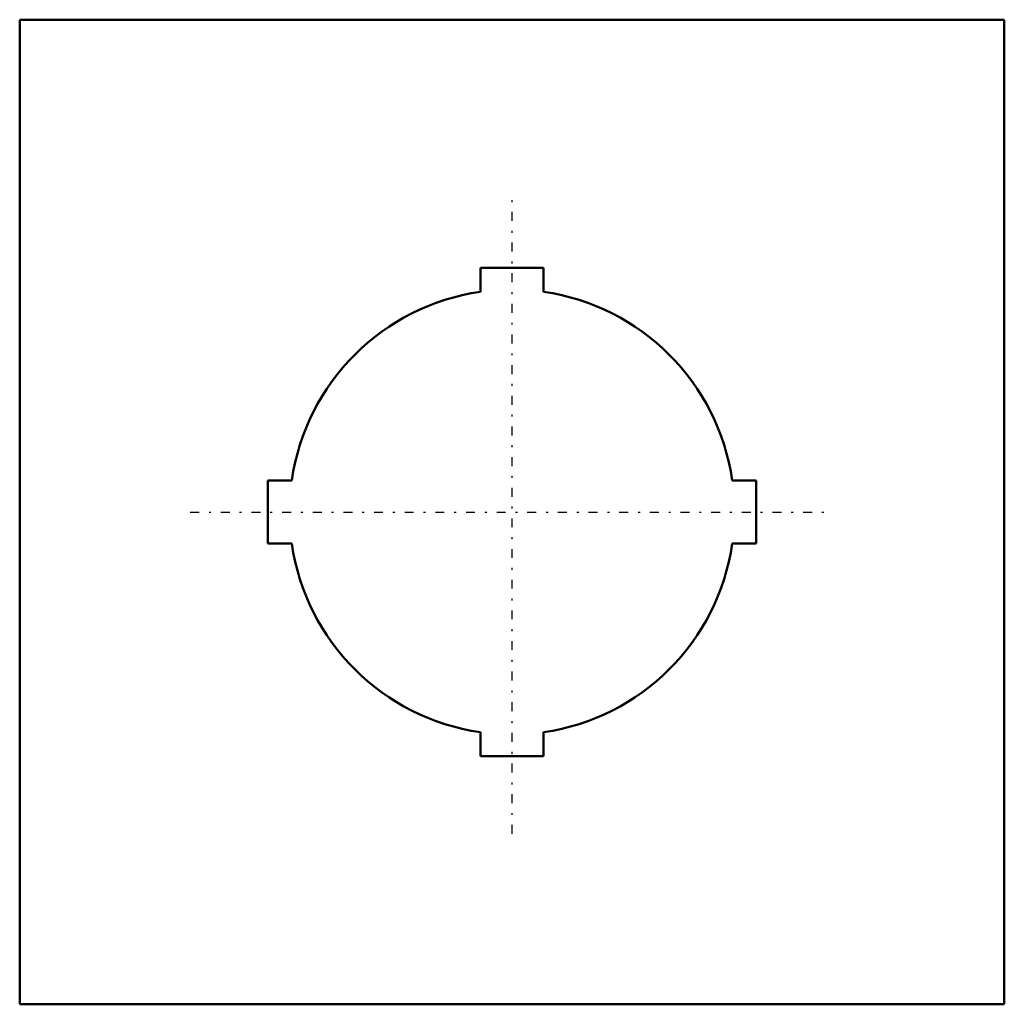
# Model space of a CAD drawing. Header units: millimetres. Extents: x -24.9 to 24.9, y -24.9 to 24.9.
import ezdxf

# ---------------------------------------------------------------- set-up
doc = ezdxf.new("R2010")
doc.units = ezdxf.units.MM
doc.linetypes.add('Center', pattern=[1.5, 0.45, -0.5, 0.05, -0.5])
doc.layers.add('AM_0', color=7, linetype='Continuous', lineweight=30)
doc.layers.add('AM_7', color=7, linetype='Center', lineweight=5)

msp = doc.modelspace()

# ---------------------------------------------------------------- linework, layer by layer
at = {"layer": 'AM_0', "color": 7, "linetype": 'Continuous', "lineweight": 50}
for p, q in [((-24.9, 24.9), (-24.9, -24.9)), ((24.9, 24.9), (-24.9, 24.9)), ((24.9, -24.9), (24.9, 24.9)), ((-1.6, 12.35), (1.6, 12.35)), ((-1.6, 11.136), (-1.6, 12.35)), ((1.6, 12.35), (1.6, 11.136)), ((-12.35, 1.6), (-11.136, 1.6)), ((-12.35, -1.6), (-12.35, 1.6)), ((11.136, 1.6), (12.35, 1.6)), ((12.35, 1.6), (12.35, -1.6)), ((-11.136, -1.6), (-12.35, -1.6)), ((12.35, -1.6), (11.136, -1.6)), ((-1.6, -12.35), (-1.6, -11.136)), ((1.6, -11.136), (1.6, -12.35)), ((1.6, -12.35), (-1.6, -12.35)), ((-24.9, -24.9), (24.9, -24.9))]:
    msp.add_line(p, q, dxfattribs=at)
for start, end in [(98.1764, 171.8235), (8.1765, 81.8235), (188.1764, 261.8235), (278.1764, 351.8234)]:
    msp.add_arc((0, 0), 11.25, start, end, dxfattribs=at)
at = {"layer": 'AM_7', "color": 4, "linetype": 'Center', "lineweight": 25}
for p, q in [((0, -16.275), (0, 16.275)), ((-16.275, 0), (16.275, 0))]:
    msp.add_line(p, q, dxfattribs=at)

doc.saveas('drawing.dxf')
